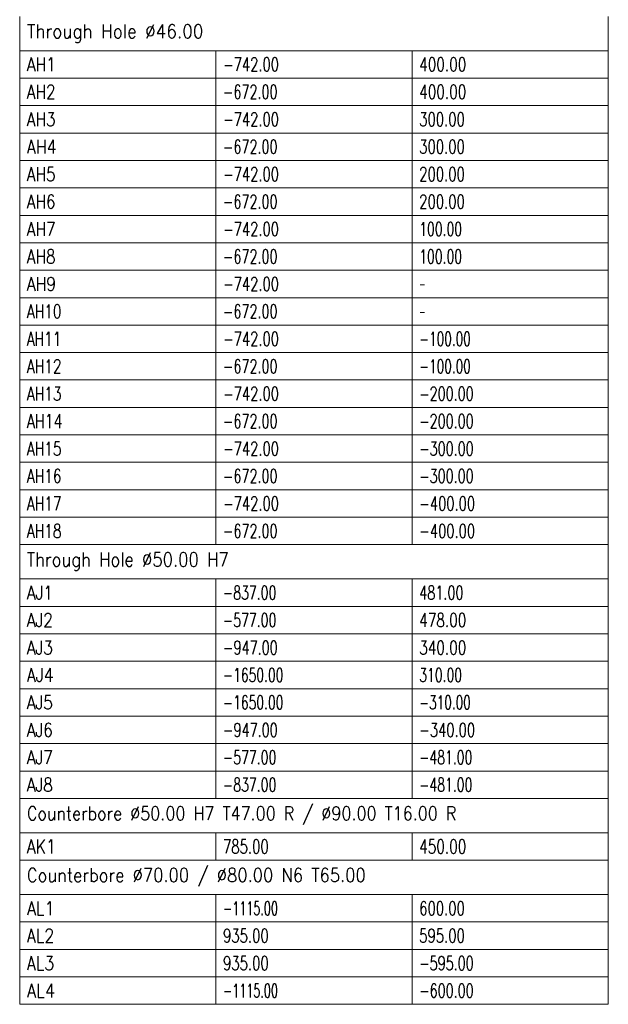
# Model space of a CAD drawing. Header units: millimetres. Extents: x -34 to 6620, y -230 to 4700.
# Tile 208 of 216: x 6296 to 6446, y 3691 to 3942. Entities that reach past the tile are written whole.
import ezdxf

# ---------------------------------------------------------------- set-up
doc = ezdxf.new("R2010")
doc.units = ezdxf.units.MM
doc.layers.add('1', color=7, linetype='Continuous', true_color=0xffffff)
doc.styles.add('latin_extended', font='simplex.shx')

# ---------------------------------------------------------------- blocks, each defined once
blk = doc.blocks.new('TabularNote5')
at = {"layer": '1', "color": 163, "linetype": 'Continuous', "lineweight": 18}
for p, q in [((6296.106456, 3942.712114), (6296.106456, 3933.962114)), ((6446.106456, 3942.712114), (6446.106456, 3933.962114)), ((6296.106456, 3933.962114), (6346.106456, 3933.962114)), ((6296.106456, 3933.962114), (6296.106456, 3926.962114)), ((6346.106456, 3933.962114), (6396.106456, 3933.962114)), ((6346.106456, 3933.962114), (6346.106456, 3926.962114)), ((6396.106456, 3933.962114), (6446.106456, 3933.962114)), ((6396.106456, 3933.962114), (6396.106456, 3926.962114)), ((6446.106456, 3933.962114), (6446.106456, 3926.962114)), ((6296.106456, 3926.962114), (6346.106456, 3926.962114)), ((6296.106456, 3926.962114), (6296.106456, 3919.962114)), ((6346.106456, 3926.962114), (6396.106456, 3926.962114)), ((6346.106456, 3926.962114), (6346.106456, 3919.962114)), ((6396.106456, 3926.962114), (6446.106456, 3926.962114)), ((6396.106456, 3926.962114), (6396.106456, 3919.962114)), ((6446.106456, 3926.962114), (6446.106456, 3919.962114)), ((6296.106456, 3919.962114), (6346.106456, 3919.962114)), ((6296.106456, 3919.962114), (6296.106456, 3912.962114)), ((6346.106456, 3919.962114), (6396.106456, 3919.962114)), ((6346.106456, 3919.962114), (6346.106456, 3912.962114)), ((6396.106456, 3919.962114), (6446.106456, 3919.962114)), ((6396.106456, 3919.962114), (6396.106456, 3912.962114)), ((6446.106456, 3919.962114), (6446.106456, 3912.962114)), ((6296.106456, 3912.962114), (6346.106456, 3912.962114)), ((6296.106456, 3912.962114), (6296.106456, 3905.962114)), ((6346.106456, 3912.962114), (6396.106456, 3912.962114)), ((6346.106456, 3912.962114), (6346.106456, 3905.962114)), ((6396.106456, 3912.962114), (6446.106456, 3912.962114)), ((6396.106456, 3912.962114), (6396.106456, 3905.962114)), ((6446.106456, 3912.962114), (6446.106456, 3905.962114)), ((6296.106456, 3905.962114), (6346.106456, 3905.962114)), ((6296.106456, 3905.962114), (6296.106456, 3898.962114)), ((6346.106456, 3905.962114), (6396.106456, 3905.962114)), ((6346.106456, 3905.962114), (6346.106456, 3898.962114)), ((6396.106456, 3905.962114), (6446.106456, 3905.962114)), ((6396.106456, 3905.962114), (6396.106456, 3898.962114)), ((6446.106456, 3905.962114), (6446.106456, 3898.962114)), ((6296.106456, 3898.962114), (6346.106456, 3898.962114)), ((6296.106456, 3898.962114), (6296.106456, 3891.962114)), ((6346.106456, 3898.962114), (6396.106456, 3898.962114)), ((6346.106456, 3898.962114), (6346.106456, 3891.962114)), ((6396.106456, 3898.962114), (6446.106456, 3898.962114)), ((6396.106456, 3898.962114), (6396.106456, 3891.962114)), ((6446.106456, 3898.962114), (6446.106456, 3891.962114)), ((6296.106456, 3891.962114), (6346.106456, 3891.962114)), ((6296.106456, 3891.962114), (6296.106456, 3884.962114)), ((6346.106456, 3891.962114), (6396.106456, 3891.962114)), ((6346.106456, 3891.962114), (6346.106456, 3884.962114)), ((6396.106456, 3891.962114), (6446.106456, 3891.962114)), ((6396.106456, 3891.962114), (6396.106456, 3884.962114)), ((6446.106456, 3891.962114), (6446.106456, 3884.962114)), ((6296.106456, 3884.962114), (6346.106456, 3884.962114)), ((6296.106456, 3884.962114), (6296.106456, 3877.962114)), ((6346.106456, 3884.962114), (6396.106456, 3884.962114)), ((6346.106456, 3884.962114), (6346.106456, 3877.962114)), ((6396.106456, 3884.962114), (6446.106456, 3884.962114)), ((6396.106456, 3884.962114), (6396.106456, 3877.962114)), ((6446.106456, 3884.962114), (6446.106456, 3877.962114)), ((6296.106456, 3877.962114), (6346.106456, 3877.962114)), ((6296.106456, 3877.962114), (6296.106456, 3870.962114)), ((6346.106456, 3877.962114), (6396.106456, 3877.962114)), ((6346.106456, 3877.962114), (6346.106456, 3870.962114)), ((6396.106456, 3877.962114), (6446.106456, 3877.962114)), ((6396.106456, 3877.962114), (6396.106456, 3870.962114)), ((6446.106456, 3877.962114), (6446.106456, 3870.962114)), ((6296.106456, 3870.962114), (6346.106456, 3870.962114)), ((6296.106456, 3870.962114), (6296.106456, 3863.962114)), ((6346.106456, 3870.962114), (6396.106456, 3870.962114)), ((6346.106456, 3870.962114), (6346.106456, 3863.962114)), ((6396.106456, 3870.962114), (6446.106456, 3870.962114)), ((6396.106456, 3870.962114), (6396.106456, 3863.962114)), ((6446.106456, 3870.962114), (6446.106456, 3863.962114)), ((6296.106456, 3863.962114), (6346.106456, 3863.962114)), ((6296.106456, 3863.962114), (6296.106456, 3856.962114)), ((6346.106456, 3863.962114), (6396.106456, 3863.962114)), ((6346.106456, 3863.962114), (6346.106456, 3856.962114)), ((6396.106456, 3863.962114), (6446.106456, 3863.962114)), ((6396.106456, 3863.962114), (6396.106456, 3856.962114)), ((6446.106456, 3863.962114), (6446.106456, 3856.962114)), ((6296.106456, 3856.962114), (6346.106456, 3856.962114)), ((6296.106456, 3856.962114), (6296.106456, 3849.962114)), ((6346.106456, 3856.962114), (6396.106456, 3856.962114)), ((6346.106456, 3856.962114), (6346.106456, 3849.962114)), ((6396.106456, 3856.962114), (6446.106456, 3856.962114)), ((6396.106456, 3856.962114), (6396.106456, 3849.962114)), ((6446.106456, 3856.962114), (6446.106456, 3849.962114)), ((6296.106456, 3849.962114), (6346.106456, 3849.962114)), ((6296.106456, 3849.962114), (6296.106456, 3842.962114)), ((6346.106456, 3849.962114), (6396.106456, 3849.962114)), ((6346.106456, 3849.962114), (6346.106456, 3842.962114)), ((6396.106456, 3849.962114), (6446.106456, 3849.962114)), ((6396.106456, 3849.962114), (6396.106456, 3842.962114)), ((6446.106456, 3849.962114), (6446.106456, 3842.962114)), ((6296.106456, 3842.962114), (6346.106456, 3842.962114)), ((6296.106456, 3842.962114), (6296.106456, 3835.962114)), ((6346.106456, 3842.962114), (6396.106456, 3842.962114)), ((6346.106456, 3842.962114), (6346.106456, 3835.962114)), ((6396.106456, 3842.962114), (6446.106456, 3842.962114)), ((6396.106456, 3842.962114), (6396.106456, 3835.962114)), ((6446.106456, 3842.962114), (6446.106456, 3835.962114)), ((6296.106456, 3835.962114), (6346.106456, 3835.962114)), ((6296.106456, 3835.962114), (6296.106456, 3828.962114)), ((6346.106456, 3835.962114), (6396.106456, 3835.962114)), ((6346.106456, 3835.962114), (6346.106456, 3828.962114)), ((6396.106456, 3835.962114), (6446.106456, 3835.962114)), ((6396.106456, 3835.962114), (6396.106456, 3828.962114)), ((6446.106456, 3835.962114), (6446.106456, 3828.962114)), ((6296.106456, 3828.962114), (6346.106456, 3828.962114)), ((6296.106456, 3828.962114), (6296.106456, 3821.962114)), ((6346.106456, 3828.962114), (6396.106456, 3828.962114)), ((6346.106456, 3828.962114), (6346.106456, 3821.962114)), ((6396.106456, 3828.962114), (6446.106456, 3828.962114)), ((6396.106456, 3828.962114), (6396.106456, 3821.962114)), ((6446.106456, 3828.962114), (6446.106456, 3821.962114)), ((6296.106456, 3821.962114), (6346.106456, 3821.962114)), ((6296.106456, 3821.962114), (6296.106456, 3814.962114)), ((6346.106456, 3821.962114), (6396.106456, 3821.962114)), ((6346.106456, 3821.962114), (6346.106456, 3814.962114)), ((6396.106456, 3821.962114), (6446.106456, 3821.962114)), ((6396.106456, 3821.962114), (6396.106456, 3814.962114)), ((6446.106456, 3821.962114), (6446.106456, 3814.962114)), ((6296.106456, 3814.962114), (6346.106456, 3814.962114)), ((6296.106456, 3814.962114), (6296.106456, 3807.962114)), ((6346.106456, 3814.962114), (6396.106456, 3814.962114)), ((6346.106456, 3814.962114), (6346.106456, 3807.962114)), ((6396.106456, 3814.962114), (6446.106456, 3814.962114)), ((6396.106456, 3814.962114), (6396.106456, 3807.962114)), ((6446.106456, 3814.962114), (6446.106456, 3807.962114)), ((6296.106456, 3807.962114), (6346.106456, 3807.962114)), ((6296.106456, 3807.962114), (6296.106456, 3799.212114)), ((6346.106456, 3807.962114), (6396.106456, 3807.962114)), ((6396.106456, 3807.962114), (6446.106456, 3807.962114)), ((6446.106456, 3807.962114), (6446.106456, 3799.212114)), ((6296.106456, 3799.212114), (6346.106456, 3799.212114)), ((6296.106456, 3799.212114), (6296.106456, 3792.212114)), ((6346.106456, 3799.212114), (6396.106456, 3799.212114)), ((6346.106456, 3799.212114), (6346.106456, 3792.212114)), ((6396.106456, 3799.212114), (6446.106456, 3799.212114)), ((6396.106456, 3799.212114), (6396.106456, 3792.212114)), ((6446.106456, 3799.212114), (6446.106456, 3792.212114)), ((6296.106456, 3792.212114), (6346.106456, 3792.212114)), ((6296.106456, 3792.212114), (6296.106456, 3785.212114)), ((6346.106456, 3792.212114), (6396.106456, 3792.212114)), ((6346.106456, 3792.212114), (6346.106456, 3785.212114)), ((6396.106456, 3792.212114), (6446.106456, 3792.212114)), ((6396.106456, 3792.212114), (6396.106456, 3785.212114)), ((6446.106456, 3792.212114), (6446.106456, 3785.212114)), ((6296.106456, 3785.212114), (6346.106456, 3785.212114)), ((6296.106456, 3785.212114), (6296.106456, 3778.212114)), ((6346.106456, 3785.212114), (6396.106456, 3785.212114)), ((6346.106456, 3785.212114), (6346.106456, 3778.212114)), ((6396.106456, 3785.212114), (6446.106456, 3785.212114)), ((6396.106456, 3785.212114), (6396.106456, 3778.212114)), ((6446.106456, 3785.212114), (6446.106456, 3778.212114)), ((6296.106456, 3778.212114), (6346.106456, 3778.212114)), ((6296.106456, 3778.212114), (6296.106456, 3771.212114)), ((6346.106456, 3778.212114), (6396.106456, 3778.212114)), ((6346.106456, 3778.212114), (6346.106456, 3771.212114)), ((6396.106456, 3778.212114), (6446.106456, 3778.212114)), ((6396.106456, 3778.212114), (6396.106456, 3771.212114)), ((6446.106456, 3778.212114), (6446.106456, 3771.212114)), ((6296.106456, 3771.212114), (6346.106456, 3771.212114)), ((6296.106456, 3771.212114), (6296.106456, 3764.212114)), ((6346.106456, 3771.212114), (6396.106456, 3771.212114)), ((6346.106456, 3771.212114), (6346.106456, 3764.212114)), ((6396.106456, 3771.212114), (6446.106456, 3771.212114)), ((6396.106456, 3771.212114), (6396.106456, 3764.212114)), ((6446.106456, 3771.212114), (6446.106456, 3764.212114)), ((6296.106456, 3764.212114), (6346.106456, 3764.212114)), ((6296.106456, 3764.212114), (6296.106456, 3757.212114)), ((6346.106456, 3764.212114), (6396.106456, 3764.212114)), ((6346.106456, 3764.212114), (6346.106456, 3757.212114)), ((6396.106456, 3764.212114), (6446.106456, 3764.212114)), ((6396.106456, 3764.212114), (6396.106456, 3757.212114)), ((6446.106456, 3764.212114), (6446.106456, 3757.212114)), ((6296.106456, 3757.212114), (6346.106456, 3757.212114)), ((6296.106456, 3757.212114), (6296.106456, 3750.212114)), ((6346.106456, 3757.212114), (6396.106456, 3757.212114)), ((6346.106456, 3757.212114), (6346.106456, 3750.212114)), ((6396.106456, 3757.212114), (6446.106456, 3757.212114)), ((6396.106456, 3757.212114), (6396.106456, 3750.212114)), ((6446.106456, 3757.212114), (6446.106456, 3750.212114)), ((6296.106456, 3750.212114), (6346.106456, 3750.212114)), ((6296.106456, 3750.212114), (6296.106456, 3743.212114)), ((6346.106456, 3750.212114), (6396.106456, 3750.212114)), ((6346.106456, 3750.212114), (6346.106456, 3743.212114)), ((6396.106456, 3750.212114), (6446.106456, 3750.212114)), ((6396.106456, 3750.212114), (6396.106456, 3743.212114)), ((6446.106456, 3750.212114), (6446.106456, 3743.212114)), ((6296.106456, 3743.212114), (6346.106456, 3743.212114)), ((6296.106456, 3743.212114), (6296.106456, 3734.462114)), ((6346.106456, 3743.212114), (6396.106456, 3743.212114)), ((6396.106456, 3743.212114), (6446.106456, 3743.212114)), ((6446.106456, 3743.212114), (6446.106456, 3734.462114)), ((6296.106456, 3734.462114), (6346.106456, 3734.462114)), ((6296.106456, 3734.462114), (6296.106456, 3727.462114)), ((6346.106456, 3734.462114), (6396.106456, 3734.462114)), ((6346.106456, 3734.462114), (6346.106456, 3727.462114)), ((6396.106456, 3734.462114), (6446.106456, 3734.462114)), ((6396.106456, 3734.462114), (6396.106456, 3727.462114)), ((6446.106456, 3734.462114), (6446.106456, 3727.462114)), ((6296.106456, 3727.462114), (6346.106456, 3727.462114)), ((6296.106456, 3727.462114), (6296.106456, 3718.712114)), ((6346.106456, 3727.462114), (6396.106456, 3727.462114)), ((6396.106456, 3727.462114), (6446.106456, 3727.462114)), ((6446.106456, 3727.462114), (6446.106456, 3718.712114)), ((6296.106456, 3718.712114), (6346.106456, 3718.712114)), ((6296.106456, 3718.712114), (6296.106456, 3711.712114)), ((6346.106456, 3718.712114), (6396.106456, 3718.712114)), ((6346.106456, 3718.712114), (6346.106456, 3711.712114)), ((6396.106456, 3718.712114), (6446.106456, 3718.712114)), ((6396.106456, 3718.712114), (6396.106456, 3711.712114)), ((6446.106456, 3718.712114), (6446.106456, 3711.712114)), ((6296.106456, 3711.712114), (6346.106456, 3711.712114)), ((6296.106456, 3711.712114), (6296.106456, 3704.712114)), ((6346.106456, 3711.712114), (6396.106456, 3711.712114)), ((6346.106456, 3711.712114), (6346.106456, 3704.712114)), ((6396.106456, 3711.712114), (6446.106456, 3711.712114)), ((6396.106456, 3711.712114), (6396.106456, 3704.712114)), ((6446.106456, 3711.712114), (6446.106456, 3704.712114)), ((6296.106456, 3704.712114), (6346.106456, 3704.712114)), ((6296.106456, 3704.712114), (6296.106456, 3697.712114)), ((6346.106456, 3704.712114), (6396.106456, 3704.712114)), ((6346.106456, 3704.712114), (6346.106456, 3697.712114)), ((6396.106456, 3704.712114), (6446.106456, 3704.712114)), ((6396.106456, 3704.712114), (6396.106456, 3697.712114)), ((6446.106456, 3704.712114), (6446.106456, 3697.712114)), ((6296.106456, 3697.712114), (6346.106456, 3697.712114)), ((6296.106456, 3697.712114), (6296.106456, 3690.712114)), ((6346.106456, 3697.712114), (6396.106456, 3697.712114)), ((6346.106456, 3697.712114), (6346.106456, 3690.712114)), ((6396.106456, 3697.712114), (6446.106456, 3697.712114)), ((6396.106456, 3697.712114), (6396.106456, 3690.712114)), ((6446.106456, 3697.712114), (6446.106456, 3690.712114)), ((6296.106456, 3690.712114), (6346.106456, 3690.712114)), ((6346.106456, 3690.712114), (6396.106456, 3690.712114)), ((6396.106456, 3690.712114), (6446.106456, 3690.712114))]:
    blk.add_line(p, q, dxfattribs=at)
at = {"layer": '1', "color": 2, "linetype": 'Continuous', "lineweight": 13, "char_height": 3.5, "attachment_point": 4, "line_spacing_factor": 0.963855, "style": 'latin_extended'}
for s, insert in [('\\W0.9011;Through Hole %%c46.00', (6297.923956, 3938.337114)), ('\\W0.8171;AH1', (6297.923956, 3930.462114)), ('\\W0.6982;-742.00', (6347.923956, 3930.462114)), ('\\W0.7268;400.00', (6397.923956, 3930.462114)), ('\\W0.8117;AH2', (6297.923956, 3923.462114)), ('\\W0.6809;-672.00', (6347.923956, 3923.462114)), ('\\W0.7268;400.00', (6397.923956, 3923.462114)), ('\\W0.8117;AH3', (6297.923956, 3916.462114)), ('\\W0.6982;-742.00', (6347.923956, 3916.462114)), ('\\W0.7053;300.00', (6397.923956, 3916.462114)), ('\\W0.8429;AH4', (6297.923956, 3909.462114)), ('\\W0.6809;-672.00', (6347.923956, 3909.462114)), ('\\W0.7053;300.00', (6397.923956, 3909.462114)), ('\\W0.8117;AH5', (6297.923956, 3902.462114)), ('\\W0.6982;-742.00', (6347.923956, 3902.462114)), ('\\W0.7053;200.00', (6397.923956, 3902.462114)), ('\\W0.8117;AH6', (6297.923956, 3895.462114)), ('\\W0.6809;-672.00', (6347.923956, 3895.462114)), ('\\W0.7053;200.00', (6397.923956, 3895.462114)), ('\\W0.8117;AH7', (6297.923956, 3888.462114)), ('\\W0.6982;-742.00', (6347.923956, 3888.462114)), ('\\W0.6624;100.00', (6397.923956, 3888.462114)), ('\\W0.8117;AH8', (6297.923956, 3881.462114)), ('\\W0.6809;-672.00', (6347.923956, 3881.462114)), ('\\W0.6624;100.00', (6397.923956, 3881.462114)), ('\\W0.8262;AH9', (6297.923956, 3874.462114)), ('\\W0.6982;-742.00', (6347.923956, 3874.462114)), ('\\W0.4176;-', (6397.923956, 3874.462114)), ('\\W0.7372;AH10', (6297.923956, 3867.462114)), ('\\W0.6809;-672.00', (6347.923956, 3867.462114)), ('\\W0.4176;-', (6397.923956, 3867.462114)), ('\\W0.7302;AH11', (6297.923956, 3860.462114)), ('\\W0.6982;-742.00', (6347.923956, 3860.462114)), ('\\W0.6439;-100.00', (6397.923956, 3860.462114)), ('\\W0.7372;AH12', (6297.923956, 3853.462114)), ('\\W0.6809;-672.00', (6347.923956, 3853.462114)), ('\\W0.6439;-100.00', (6397.923956, 3853.462114)), ('\\W0.7372;AH13', (6297.923956, 3846.462114)), ('\\W0.6982;-742.00', (6347.923956, 3846.462114)), ('\\W0.6809;-200.00', (6397.923956, 3846.462114)), ('\\W0.7572;AH14', (6297.923956, 3839.462114)), ('\\W0.6809;-672.00', (6347.923956, 3839.462114)), ('\\W0.6809;-200.00', (6397.923956, 3839.462114)), ('\\W0.7372;AH15', (6297.923956, 3832.462114)), ('\\W0.6982;-742.00', (6347.923956, 3832.462114)), ('\\W0.6809;-300.00', (6397.923956, 3832.462114)), ('\\W0.7372;AH16', (6297.923956, 3825.462114)), ('\\W0.6809;-672.00', (6347.923956, 3825.462114)), ('\\W0.6809;-300.00', (6397.923956, 3825.462114)), ('\\W0.7372;AH17', (6297.923956, 3818.462114)), ('\\W0.6982;-742.00', (6347.923956, 3818.462114)), ('\\W0.6982;-400.00', (6397.923956, 3818.462114)), ('\\W0.7372;AH18', (6297.923956, 3811.462114)), ('\\W0.6809;-672.00', (6347.923956, 3811.462114)), ('\\W0.6982;-400.00', (6397.923956, 3811.462114)), ('\\W0.8774;Through Hole %%c50.00 H7', (6297.923956, 3803.587114)), ('\\W0.6661;-837.00', (6347.923956, 3795.712114)), ('\\W0.6838;481.00', (6397.923956, 3795.712114)), ('\\W0.8240;AJ1', (6297.923956, 3795.712114)), ('\\W0.8171;AJ2', (6297.923956, 3788.712114)), ('\\W0.6661;-577.00', (6347.923956, 3788.712114)), ('\\W0.7268;478.00', (6397.923956, 3788.712114)), ('\\W0.8171;AJ3', (6297.923956, 3781.712114)), ('\\W0.6834;-947.00', (6347.923956, 3781.712114)), ('\\W0.7268;340.00', (6397.923956, 3781.712114)), ('\\W0.8456;AJ4', (6297.923956, 3774.712114)), ('\\W0.6584;-1650.00', (6347.923956, 3774.712114)), ('\\W0.6624;310.00', (6397.923956, 3774.712114)), ('\\W0.8171;AJ5', (6297.923956, 3767.712114)), ('\\W0.6584;-1650.00', (6347.923956, 3767.712114)), ('\\W0.6439;-310.00', (6397.923956, 3767.712114)), ('\\W0.8171;AJ6', (6297.923956, 3760.712114)), ('\\W0.6834;-947.00', (6347.923956, 3760.712114)), ('\\W0.6982;-340.00', (6397.923956, 3760.712114)), ('\\W0.8171;AJ7', (6297.923956, 3753.712114)), ('\\W0.6661;-577.00', (6347.923956, 3753.712114)), ('\\W0.6637;-481.00', (6397.923956, 3753.712114)), ('\\W0.8171;AJ8', (6297.923956, 3746.712114)), ('\\W0.6661;-837.00', (6347.923956, 3746.712114)), ('\\W0.6637;-481.00', (6397.923956, 3746.712114)), ('\\W0.8525;Counterbore %%c50.00 H7 T47.00 R / %%c90.00 T16.00 R', (6297.923956, 3738.837114)), ('\\W0.8334;AK1', (6297.923956, 3730.962114)), ('\\W0.7053;785.00', (6347.923956, 3730.962114)), ('\\W0.7268;450.00', (6397.923956, 3730.962114)), ('\\W0.8724;Counterbore %%c70.00 / %%c80.00 N6 T65.00', (6297.923956, 3723.087114)), ('\\W0.8560;AL1', (6297.923956, 3715.212114)), ('\\W0.5983;-1115.00', (6347.923956, 3715.212114)), ('\\W0.7053;600.00', (6397.923956, 3715.212114)), ('\\W0.8456;AL2', (6297.923956, 3708.212114)), ('\\W0.7053;935.00', (6347.923956, 3708.212114)), ('\\W0.7053;595.00', (6397.923956, 3708.212114)), ('\\W0.8456;AL3', (6297.923956, 3701.212114)), ('\\W0.7053;935.00', (6347.923956, 3701.212114)), ('\\W0.6809;-595.00', (6397.923956, 3701.212114)), ('\\W0.8729;AL4', (6297.923956, 3694.212114)), ('\\W0.5983;-1115.00', (6347.923956, 3694.212114)), ('\\W0.6809;-600.00', (6397.923956, 3694.212114))]:
    blk.add_mtext(s, dxfattribs=dict(at, insert=insert))
blk = doc.blocks.new('TabularNote7')
at = {"layer": '1', "color": 163, "linetype": 'Continuous', "lineweight": 18}
for p, q in [((6296.106456, 3942.712114), (6296.106456, 3933.962114)), ((6446.106456, 3942.712114), (6446.106456, 3933.962114)), ((6296.106456, 3933.962114), (6346.106456, 3933.962114)), ((6296.106456, 3933.962114), (6296.106456, 3926.962114)), ((6346.106456, 3933.962114), (6396.106456, 3933.962114)), ((6346.106456, 3933.962114), (6346.106456, 3926.962114)), ((6396.106456, 3933.962114), (6446.106456, 3933.962114)), ((6396.106456, 3933.962114), (6396.106456, 3926.962114)), ((6446.106456, 3933.962114), (6446.106456, 3926.962114)), ((6296.106456, 3926.962114), (6346.106456, 3926.962114)), ((6296.106456, 3926.962114), (6296.106456, 3919.962114)), ((6346.106456, 3926.962114), (6396.106456, 3926.962114)), ((6346.106456, 3926.962114), (6346.106456, 3919.962114)), ((6396.106456, 3926.962114), (6446.106456, 3926.962114)), ((6396.106456, 3926.962114), (6396.106456, 3919.962114)), ((6446.106456, 3926.962114), (6446.106456, 3919.962114)), ((6296.106456, 3919.962114), (6346.106456, 3919.962114)), ((6296.106456, 3919.962114), (6296.106456, 3912.962114)), ((6346.106456, 3919.962114), (6396.106456, 3919.962114)), ((6346.106456, 3919.962114), (6346.106456, 3912.962114)), ((6396.106456, 3919.962114), (6446.106456, 3919.962114)), ((6396.106456, 3919.962114), (6396.106456, 3912.962114)), ((6446.106456, 3919.962114), (6446.106456, 3912.962114)), ((6296.106456, 3912.962114), (6346.106456, 3912.962114)), ((6296.106456, 3912.962114), (6296.106456, 3905.962114)), ((6346.106456, 3912.962114), (6396.106456, 3912.962114)), ((6346.106456, 3912.962114), (6346.106456, 3905.962114)), ((6396.106456, 3912.962114), (6446.106456, 3912.962114)), ((6396.106456, 3912.962114), (6396.106456, 3905.962114)), ((6446.106456, 3912.962114), (6446.106456, 3905.962114)), ((6296.106456, 3905.962114), (6346.106456, 3905.962114)), ((6296.106456, 3905.962114), (6296.106456, 3898.962114)), ((6346.106456, 3905.962114), (6396.106456, 3905.962114)), ((6346.106456, 3905.962114), (6346.106456, 3898.962114)), ((6396.106456, 3905.962114), (6446.106456, 3905.962114)), ((6396.106456, 3905.962114), (6396.106456, 3898.962114)), ((6446.106456, 3905.962114), (6446.106456, 3898.962114)), ((6296.106456, 3898.962114), (6346.106456, 3898.962114)), ((6296.106456, 3898.962114), (6296.106456, 3891.962114)), ((6346.106456, 3898.962114), (6396.106456, 3898.962114)), ((6346.106456, 3898.962114), (6346.106456, 3891.962114)), ((6396.106456, 3898.962114), (6446.106456, 3898.962114)), ((6396.106456, 3898.962114), (6396.106456, 3891.962114)), ((6446.106456, 3898.962114), (6446.106456, 3891.962114)), ((6296.106456, 3891.962114), (6346.106456, 3891.962114)), ((6296.106456, 3891.962114), (6296.106456, 3884.962114)), ((6346.106456, 3891.962114), (6396.106456, 3891.962114)), ((6346.106456, 3891.962114), (6346.106456, 3884.962114)), ((6396.106456, 3891.962114), (6446.106456, 3891.962114)), ((6396.106456, 3891.962114), (6396.106456, 3884.962114)), ((6446.106456, 3891.962114), (6446.106456, 3884.962114)), ((6296.106456, 3884.962114), (6346.106456, 3884.962114)), ((6296.106456, 3884.962114), (6296.106456, 3877.962114)), ((6346.106456, 3884.962114), (6396.106456, 3884.962114)), ((6346.106456, 3884.962114), (6346.106456, 3877.962114)), ((6396.106456, 3884.962114), (6446.106456, 3884.962114)), ((6396.106456, 3884.962114), (6396.106456, 3877.962114)), ((6446.106456, 3884.962114), (6446.106456, 3877.962114)), ((6296.106456, 3877.962114), (6346.106456, 3877.962114)), ((6296.106456, 3877.962114), (6296.106456, 3870.962114)), ((6346.106456, 3877.962114), (6396.106456, 3877.962114)), ((6346.106456, 3877.962114), (6346.106456, 3870.962114)), ((6396.106456, 3877.962114), (6446.106456, 3877.962114)), ((6396.106456, 3877.962114), (6396.106456, 3870.962114)), ((6446.106456, 3877.962114), (6446.106456, 3870.962114)), ((6296.106456, 3870.962114), (6346.106456, 3870.962114)), ((6296.106456, 3870.962114), (6296.106456, 3863.962114)), ((6346.106456, 3870.962114), (6396.106456, 3870.962114)), ((6346.106456, 3870.962114), (6346.106456, 3863.962114)), ((6396.106456, 3870.962114), (6446.106456, 3870.962114)), ((6396.106456, 3870.962114), (6396.106456, 3863.962114)), ((6446.106456, 3870.962114), (6446.106456, 3863.962114)), ((6296.106456, 3863.962114), (6346.106456, 3863.962114)), ((6296.106456, 3863.962114), (6296.106456, 3856.962114)), ((6346.106456, 3863.962114), (6396.106456, 3863.962114)), ((6346.106456, 3863.962114), (6346.106456, 3856.962114)), ((6396.106456, 3863.962114), (6446.106456, 3863.962114)), ((6396.106456, 3863.962114), (6396.106456, 3856.962114)), ((6446.106456, 3863.962114), (6446.106456, 3856.962114)), ((6296.106456, 3856.962114), (6346.106456, 3856.962114)), ((6296.106456, 3856.962114), (6296.106456, 3849.962114)), ((6346.106456, 3856.962114), (6396.106456, 3856.962114)), ((6346.106456, 3856.962114), (6346.106456, 3849.962114)), ((6396.106456, 3856.962114), (6446.106456, 3856.962114)), ((6396.106456, 3856.962114), (6396.106456, 3849.962114)), ((6446.106456, 3856.962114), (6446.106456, 3849.962114)), ((6296.106456, 3849.962114), (6346.106456, 3849.962114)), ((6296.106456, 3849.962114), (6296.106456, 3842.962114)), ((6346.106456, 3849.962114), (6396.106456, 3849.962114)), ((6346.106456, 3849.962114), (6346.106456, 3842.962114)), ((6396.106456, 3849.962114), (6446.106456, 3849.962114)), ((6396.106456, 3849.962114), (6396.106456, 3842.962114)), ((6446.106456, 3849.962114), (6446.106456, 3842.962114)), ((6296.106456, 3842.962114), (6346.106456, 3842.962114)), ((6296.106456, 3842.962114), (6296.106456, 3835.962114)), ((6346.106456, 3842.962114), (6396.106456, 3842.962114)), ((6346.106456, 3842.962114), (6346.106456, 3835.962114)), ((6396.106456, 3842.962114), (6446.106456, 3842.962114)), ((6396.106456, 3842.962114), (6396.106456, 3835.962114)), ((6446.106456, 3842.962114), (6446.106456, 3835.962114)), ((6296.106456, 3835.962114), (6346.106456, 3835.962114)), ((6296.106456, 3835.962114), (6296.106456, 3828.962114)), ((6346.106456, 3835.962114), (6396.106456, 3835.962114)), ((6346.106456, 3835.962114), (6346.106456, 3828.962114)), ((6396.106456, 3835.962114), (6446.106456, 3835.962114)), ((6396.106456, 3835.962114), (6396.106456, 3828.962114)), ((6446.106456, 3835.962114), (6446.106456, 3828.962114)), ((6296.106456, 3828.962114), (6346.106456, 3828.962114)), ((6296.106456, 3828.962114), (6296.106456, 3821.962114)), ((6346.106456, 3828.962114), (6396.106456, 3828.962114)), ((6346.106456, 3828.962114), (6346.106456, 3821.962114)), ((6396.106456, 3828.962114), (6446.106456, 3828.962114)), ((6396.106456, 3828.962114), (6396.106456, 3821.962114)), ((6446.106456, 3828.962114), (6446.106456, 3821.962114)), ((6296.106456, 3821.962114), (6346.106456, 3821.962114)), ((6296.106456, 3821.962114), (6296.106456, 3814.962114)), ((6346.106456, 3821.962114), (6396.106456, 3821.962114)), ((6346.106456, 3821.962114), (6346.106456, 3814.962114)), ((6396.106456, 3821.962114), (6446.106456, 3821.962114)), ((6396.106456, 3821.962114), (6396.106456, 3814.962114)), ((6446.106456, 3821.962114), (6446.106456, 3814.962114)), ((6296.106456, 3814.962114), (6346.106456, 3814.962114)), ((6296.106456, 3814.962114), (6296.106456, 3807.962114)), ((6346.106456, 3814.962114), (6396.106456, 3814.962114)), ((6346.106456, 3814.962114), (6346.106456, 3807.962114)), ((6396.106456, 3814.962114), (6446.106456, 3814.962114)), ((6396.106456, 3814.962114), (6396.106456, 3807.962114)), ((6446.106456, 3814.962114), (6446.106456, 3807.962114)), ((6296.106456, 3807.962114), (6346.106456, 3807.962114)), ((6296.106456, 3807.962114), (6296.106456, 3799.212114)), ((6346.106456, 3807.962114), (6396.106456, 3807.962114)), ((6396.106456, 3807.962114), (6446.106456, 3807.962114)), ((6446.106456, 3807.962114), (6446.106456, 3799.212114)), ((6296.106456, 3799.212114), (6346.106456, 3799.212114)), ((6296.106456, 3799.212114), (6296.106456, 3792.212114)), ((6346.106456, 3799.212114), (6396.106456, 3799.212114)), ((6346.106456, 3799.212114), (6346.106456, 3792.212114)), ((6396.106456, 3799.212114), (6446.106456, 3799.212114)), ((6396.106456, 3799.212114), (6396.106456, 3792.212114)), ((6446.106456, 3799.212114), (6446.106456, 3792.212114)), ((6296.106456, 3792.212114), (6346.106456, 3792.212114)), ((6296.106456, 3792.212114), (6296.106456, 3785.212114)), ((6346.106456, 3792.212114), (6396.106456, 3792.212114)), ((6346.106456, 3792.212114), (6346.106456, 3785.212114)), ((6396.106456, 3792.212114), (6446.106456, 3792.212114)), ((6396.106456, 3792.212114), (6396.106456, 3785.212114)), ((6446.106456, 3792.212114), (6446.106456, 3785.212114)), ((6296.106456, 3785.212114), (6346.106456, 3785.212114)), ((6296.106456, 3785.212114), (6296.106456, 3778.212114)), ((6346.106456, 3785.212114), (6396.106456, 3785.212114)), ((6346.106456, 3785.212114), (6346.106456, 3778.212114)), ((6396.106456, 3785.212114), (6446.106456, 3785.212114)), ((6396.106456, 3785.212114), (6396.106456, 3778.212114)), ((6446.106456, 3785.212114), (6446.106456, 3778.212114)), ((6296.106456, 3778.212114), (6346.106456, 3778.212114)), ((6296.106456, 3778.212114), (6296.106456, 3771.212114)), ((6346.106456, 3778.212114), (6396.106456, 3778.212114)), ((6346.106456, 3778.212114), (6346.106456, 3771.212114)), ((6396.106456, 3778.212114), (6446.106456, 3778.212114)), ((6396.106456, 3778.212114), (6396.106456, 3771.212114)), ((6446.106456, 3778.212114), (6446.106456, 3771.212114)), ((6296.106456, 3771.212114), (6346.106456, 3771.212114)), ((6296.106456, 3771.212114), (6296.106456, 3764.212114)), ((6346.106456, 3771.212114), (6396.106456, 3771.212114)), ((6346.106456, 3771.212114), (6346.106456, 3764.212114)), ((6396.106456, 3771.212114), (6446.106456, 3771.212114)), ((6396.106456, 3771.212114), (6396.106456, 3764.212114)), ((6446.106456, 3771.212114), (6446.106456, 3764.212114)), ((6296.106456, 3764.212114), (6346.106456, 3764.212114)), ((6296.106456, 3764.212114), (6296.106456, 3757.212114)), ((6346.106456, 3764.212114), (6396.106456, 3764.212114)), ((6346.106456, 3764.212114), (6346.106456, 3757.212114)), ((6396.106456, 3764.212114), (6446.106456, 3764.212114)), ((6396.106456, 3764.212114), (6396.106456, 3757.212114)), ((6446.106456, 3764.212114), (6446.106456, 3757.212114)), ((6296.106456, 3757.212114), (6346.106456, 3757.212114)), ((6296.106456, 3757.212114), (6296.106456, 3750.212114)), ((6346.106456, 3757.212114), (6396.106456, 3757.212114)), ((6346.106456, 3757.212114), (6346.106456, 3750.212114)), ((6396.106456, 3757.212114), (6446.106456, 3757.212114)), ((6396.106456, 3757.212114), (6396.106456, 3750.212114)), ((6446.106456, 3757.212114), (6446.106456, 3750.212114)), ((6296.106456, 3750.212114), (6346.106456, 3750.212114)), ((6296.106456, 3750.212114), (6296.106456, 3743.212114)), ((6346.106456, 3750.212114), (6396.106456, 3750.212114)), ((6346.106456, 3750.212114), (6346.106456, 3743.212114)), ((6396.106456, 3750.212114), (6446.106456, 3750.212114)), ((6396.106456, 3750.212114), (6396.106456, 3743.212114)), ((6446.106456, 3750.212114), (6446.106456, 3743.212114)), ((6296.106456, 3743.212114), (6346.106456, 3743.212114)), ((6296.106456, 3743.212114), (6296.106456, 3734.462114)), ((6346.106456, 3743.212114), (6396.106456, 3743.212114)), ((6396.106456, 3743.212114), (6446.106456, 3743.212114)), ((6446.106456, 3743.212114), (6446.106456, 3734.462114)), ((6296.106456, 3734.462114), (6346.106456, 3734.462114)), ((6296.106456, 3734.462114), (6296.106456, 3727.462114)), ((6346.106456, 3734.462114), (6396.106456, 3734.462114)), ((6346.106456, 3734.462114), (6346.106456, 3727.462114)), ((6396.106456, 3734.462114), (6446.106456, 3734.462114)), ((6396.106456, 3734.462114), (6396.106456, 3727.462114)), ((6446.106456, 3734.462114), (6446.106456, 3727.462114)), ((6296.106456, 3727.462114), (6346.106456, 3727.462114)), ((6296.106456, 3727.462114), (6296.106456, 3718.712114)), ((6346.106456, 3727.462114), (6396.106456, 3727.462114)), ((6396.106456, 3727.462114), (6446.106456, 3727.462114)), ((6446.106456, 3727.462114), (6446.106456, 3718.712114)), ((6296.106456, 3718.712114), (6346.106456, 3718.712114)), ((6296.106456, 3718.712114), (6296.106456, 3711.712114)), ((6346.106456, 3718.712114), (6396.106456, 3718.712114)), ((6346.106456, 3718.712114), (6346.106456, 3711.712114)), ((6396.106456, 3718.712114), (6446.106456, 3718.712114)), ((6396.106456, 3718.712114), (6396.106456, 3711.712114)), ((6446.106456, 3718.712114), (6446.106456, 3711.712114)), ((6296.106456, 3711.712114), (6346.106456, 3711.712114)), ((6296.106456, 3711.712114), (6296.106456, 3704.712114)), ((6346.106456, 3711.712114), (6396.106456, 3711.712114)), ((6346.106456, 3711.712114), (6346.106456, 3704.712114)), ((6396.106456, 3711.712114), (6446.106456, 3711.712114)), ((6396.106456, 3711.712114), (6396.106456, 3704.712114)), ((6446.106456, 3711.712114), (6446.106456, 3704.712114)), ((6296.106456, 3704.712114), (6346.106456, 3704.712114)), ((6296.106456, 3704.712114), (6296.106456, 3697.712114)), ((6346.106456, 3704.712114), (6396.106456, 3704.712114)), ((6346.106456, 3704.712114), (6346.106456, 3697.712114)), ((6396.106456, 3704.712114), (6446.106456, 3704.712114)), ((6396.106456, 3704.712114), (6396.106456, 3697.712114)), ((6446.106456, 3704.712114), (6446.106456, 3697.712114)), ((6296.106456, 3697.712114), (6346.106456, 3697.712114)), ((6296.106456, 3697.712114), (6296.106456, 3690.712114)), ((6346.106456, 3697.712114), (6396.106456, 3697.712114)), ((6346.106456, 3697.712114), (6346.106456, 3690.712114)), ((6396.106456, 3697.712114), (6446.106456, 3697.712114)), ((6396.106456, 3697.712114), (6396.106456, 3690.712114)), ((6446.106456, 3697.712114), (6446.106456, 3690.712114)), ((6296.106456, 3690.712114), (6346.106456, 3690.712114)), ((6346.106456, 3690.712114), (6396.106456, 3690.712114)), ((6396.106456, 3690.712114), (6446.106456, 3690.712114))]:
    blk.add_line(p, q, dxfattribs=at)
at = {"layer": '1', "color": 2, "linetype": 'Continuous', "lineweight": 13, "char_height": 3.5, "attachment_point": 4, "line_spacing_factor": 0.963855, "style": 'latin_extended'}
for s, insert in [('\\W0.9011;Through Hole %%c46.00', (6297.923956, 3938.337114)), ('\\W0.8171;AH1', (6297.923956, 3930.462114)), ('\\W0.6982;-742.00', (6347.923956, 3930.462114)), ('\\W0.7268;400.00', (6397.923956, 3930.462114)), ('\\W0.8117;AH2', (6297.923956, 3923.462114)), ('\\W0.6809;-672.00', (6347.923956, 3923.462114)), ('\\W0.7268;400.00', (6397.923956, 3923.462114)), ('\\W0.8117;AH3', (6297.923956, 3916.462114)), ('\\W0.6982;-742.00', (6347.923956, 3916.462114)), ('\\W0.7053;300.00', (6397.923956, 3916.462114)), ('\\W0.8429;AH4', (6297.923956, 3909.462114)), ('\\W0.6809;-672.00', (6347.923956, 3909.462114)), ('\\W0.7053;300.00', (6397.923956, 3909.462114)), ('\\W0.8117;AH5', (6297.923956, 3902.462114)), ('\\W0.6982;-742.00', (6347.923956, 3902.462114)), ('\\W0.7053;200.00', (6397.923956, 3902.462114)), ('\\W0.8117;AH6', (6297.923956, 3895.462114)), ('\\W0.6809;-672.00', (6347.923956, 3895.462114)), ('\\W0.7053;200.00', (6397.923956, 3895.462114)), ('\\W0.8117;AH7', (6297.923956, 3888.462114)), ('\\W0.6982;-742.00', (6347.923956, 3888.462114)), ('\\W0.6624;100.00', (6397.923956, 3888.462114)), ('\\W0.8117;AH8', (6297.923956, 3881.462114)), ('\\W0.6809;-672.00', (6347.923956, 3881.462114)), ('\\W0.6624;100.00', (6397.923956, 3881.462114)), ('\\W0.8262;AH9', (6297.923956, 3874.462114)), ('\\W0.6982;-742.00', (6347.923956, 3874.462114)), ('\\W0.4176;-', (6397.923956, 3874.462114)), ('\\W0.7372;AH10', (6297.923956, 3867.462114)), ('\\W0.6809;-672.00', (6347.923956, 3867.462114)), ('\\W0.4176;-', (6397.923956, 3867.462114)), ('\\W0.7302;AH11', (6297.923956, 3860.462114)), ('\\W0.6982;-742.00', (6347.923956, 3860.462114)), ('\\W0.6439;-100.00', (6397.923956, 3860.462114)), ('\\W0.7372;AH12', (6297.923956, 3853.462114)), ('\\W0.6809;-672.00', (6347.923956, 3853.462114)), ('\\W0.6439;-100.00', (6397.923956, 3853.462114)), ('\\W0.7372;AH13', (6297.923956, 3846.462114)), ('\\W0.6982;-742.00', (6347.923956, 3846.462114)), ('\\W0.6809;-200.00', (6397.923956, 3846.462114)), ('\\W0.7572;AH14', (6297.923956, 3839.462114)), ('\\W0.6809;-672.00', (6347.923956, 3839.462114)), ('\\W0.6809;-200.00', (6397.923956, 3839.462114)), ('\\W0.7372;AH15', (6297.923956, 3832.462114)), ('\\W0.6982;-742.00', (6347.923956, 3832.462114)), ('\\W0.6809;-300.00', (6397.923956, 3832.462114)), ('\\W0.7372;AH16', (6297.923956, 3825.462114)), ('\\W0.6809;-672.00', (6347.923956, 3825.462114)), ('\\W0.6809;-300.00', (6397.923956, 3825.462114)), ('\\W0.7372;AH17', (6297.923956, 3818.462114)), ('\\W0.6982;-742.00', (6347.923956, 3818.462114)), ('\\W0.6982;-400.00', (6397.923956, 3818.462114)), ('\\W0.7372;AH18', (6297.923956, 3811.462114)), ('\\W0.6809;-672.00', (6347.923956, 3811.462114)), ('\\W0.6982;-400.00', (6397.923956, 3811.462114)), ('\\W0.8774;Through Hole %%c50.00 H7', (6297.923956, 3803.587114)), ('\\W0.6661;-837.00', (6347.923956, 3795.712114)), ('\\W0.6838;481.00', (6397.923956, 3795.712114)), ('\\W0.8240;AJ1', (6297.923956, 3795.712114)), ('\\W0.8171;AJ2', (6297.923956, 3788.712114)), ('\\W0.6661;-577.00', (6347.923956, 3788.712114)), ('\\W0.7268;478.00', (6397.923956, 3788.712114)), ('\\W0.8171;AJ3', (6297.923956, 3781.712114)), ('\\W0.6834;-947.00', (6347.923956, 3781.712114)), ('\\W0.7268;340.00', (6397.923956, 3781.712114)), ('\\W0.8456;AJ4', (6297.923956, 3774.712114)), ('\\W0.6584;-1650.00', (6347.923956, 3774.712114)), ('\\W0.6624;310.00', (6397.923956, 3774.712114)), ('\\W0.8171;AJ5', (6297.923956, 3767.712114)), ('\\W0.6584;-1650.00', (6347.923956, 3767.712114)), ('\\W0.6439;-310.00', (6397.923956, 3767.712114)), ('\\W0.8171;AJ6', (6297.923956, 3760.712114)), ('\\W0.6834;-947.00', (6347.923956, 3760.712114)), ('\\W0.6982;-340.00', (6397.923956, 3760.712114)), ('\\W0.8171;AJ7', (6297.923956, 3753.712114)), ('\\W0.6661;-577.00', (6347.923956, 3753.712114)), ('\\W0.6637;-481.00', (6397.923956, 3753.712114)), ('\\W0.8171;AJ8', (6297.923956, 3746.712114)), ('\\W0.6661;-837.00', (6347.923956, 3746.712114)), ('\\W0.6637;-481.00', (6397.923956, 3746.712114)), ('\\W0.8525;Counterbore %%c50.00 H7 T47.00 R / %%c90.00 T16.00 R', (6297.923956, 3738.837114)), ('\\W0.8334;AK1', (6297.923956, 3730.962114)), ('\\W0.7053;785.00', (6347.923956, 3730.962114)), ('\\W0.7268;450.00', (6397.923956, 3730.962114)), ('\\W0.8724;Counterbore %%c70.00 / %%c80.00 N6 T65.00', (6297.923956, 3723.087114)), ('\\W0.8560;AL1', (6297.923956, 3715.212114)), ('\\W0.5983;-1115.00', (6347.923956, 3715.212114)), ('\\W0.7053;600.00', (6397.923956, 3715.212114)), ('\\W0.8456;AL2', (6297.923956, 3708.212114)), ('\\W0.7053;935.00', (6347.923956, 3708.212114)), ('\\W0.7053;595.00', (6397.923956, 3708.212114)), ('\\W0.8456;AL3', (6297.923956, 3701.212114)), ('\\W0.7053;935.00', (6347.923956, 3701.212114)), ('\\W0.6809;-595.00', (6397.923956, 3701.212114)), ('\\W0.8729;AL4', (6297.923956, 3694.212114)), ('\\W0.5983;-1115.00', (6347.923956, 3694.212114)), ('\\W0.6809;-600.00', (6397.923956, 3694.212114))]:
    blk.add_mtext(s, dxfattribs=dict(at, insert=insert))

msp = doc.modelspace()

# ---------------------------------------------------------------- block references
at = {"layer": '1', "color": 163, "linetype": 'Continuous', "lineweight": 18}
for name in ['TabularNote5', 'TabularNote7']:
    msp.add_blockref(name, (0, 0), dxfattribs=at)

doc.saveas('drawing.dxf')
